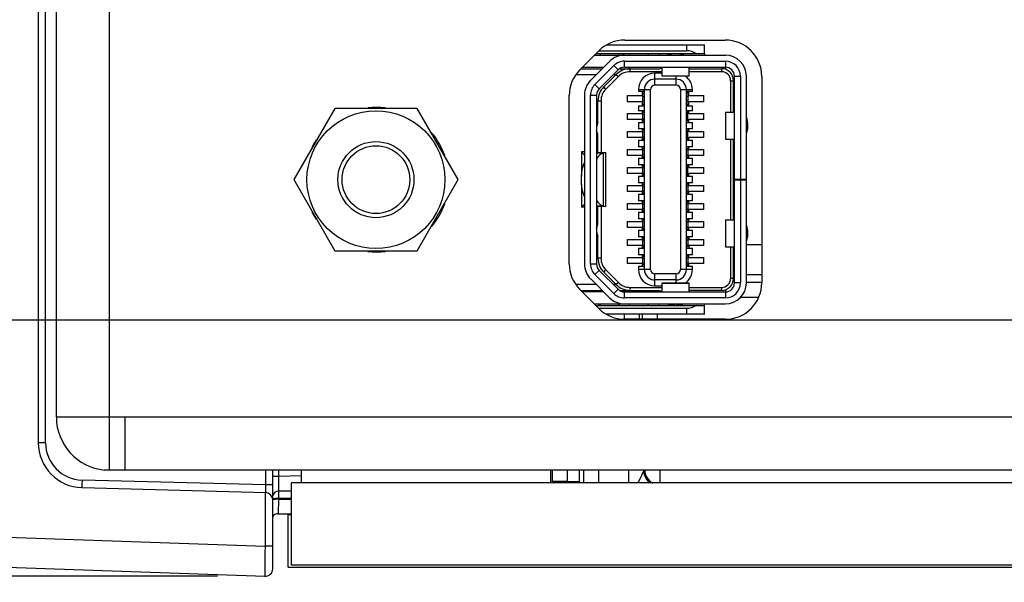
# Model space of a CAD drawing. Header units: inches. Extents: x 0 to 34, y 0 to 22.
# Tile 91 of 106: x 13.16 to 14.453, y 16.25 to 16.989. Entities that reach past the tile are written whole.
import ezdxf

# ---------------------------------------------------------------- set-up
doc = ezdxf.new("R2010")
doc.units = ezdxf.units.IN
doc.header["$LTSCALE"] = 1.87
doc.header["$MEASUREMENT"] = 0
doc.layers.get('0').update_dxf_attribs({"linetype": 'CONTINUOUS'})
for name, color, linetype in [('02___PRT_ALL_AXES', 7, 'CONTINUOUS'), ('DIMENSIONS', 7, 'CONTINUOUS'), ('THREAD', 7, 'CONTINUOUS')]:
    doc.layers.add(name, color=color, linetype=linetype)
doc.styles.get("Standard").update_dxf_attribs({"font": 'txt', "width": 0.8})
doc.dimstyles.new('DIMSTYLE_1', dxfattribs={"dimtxt": 0.125, "dimasz": 0.18, "dimexe": 0.125, "dimexo": 0.0625, "dimgap": 0.0625, "dimtad": 0, "dimtih": 1, "dimtoh": 1, "dimzin": 4, "dimdsep": 46, "dimtxsty": 'STANDARD', "dimblk": '_FILLED', "dimblk1": '_FILLED', "dimblk2": '_FILLED', "dimcen": 0.09, "dimadec": 0, "dimazin": 0, "dimtp": 0.01, "dimtm": 0.01, "dimtfac": 1, "dimtofl": 0, "dimtmove": 0, "dimatfit": 3, "dimldrblk": '_FILLED', "dimfxl": 1, "dimtolj": 1, "dimtzin": 4, "dimarcsym": 0})

# ---------------------------------------------------------------- blocks, each defined once
blk = doc.blocks.new('_FILLED')
at = {"color": 0, "linetype": 'BYBLOCK'}
blk.add_solid([(0, 0), (-1, 0.1736), (-1, -0.1736)], dxfattribs=at)
blk = doc.blocks.new('*D0')
at = {"layer": 'DIMENSIONS', "color": 2, "linetype": 'CONTINUOUS'}
for p, q in [((11.6046, 17.0964), (11.4871, 17.0964)), ((11.6046, 16.5941), (11.6046, 17.0964)), ((16.1544, 16.5941), (11.4796, 16.5941)), ((13.4197, 16.2578), (11.4796, 16.2578)), ((11.6046, 16.2578), (11.6046, 15.8978))]:
    blk.add_line(p, q, dxfattribs=at)
at = {"layer": 'DIMENSIONS', "color": 2, "linetype": 'CONTINUOUS', "xscale": 0.18, "yscale": 0.18, "zscale": 0.18}
for p, rotation in [((11.6046, 16.5941), 270), ((11.6046, 16.2578), 90)]:
    blk.add_blockref('_FILLED', p, dxfattribs=dict(at, rotation=rotation))
at = {"layer": 'DIMENSIONS', "color": 2, "linetype": 'CONTINUOUS', "insert": (11.4246, 17.1589), "char_height": 0.125, "width": 0.925, "attachment_point": 3, "line_spacing_factor": 0.9}
blk.add_mtext('.34{\\Ftxt.shx;\\W1.000000;\\H0.125000; }[8.5]', dxfattribs=at)
blk = doc.blocks.new('*D1')
at = {"layer": 'DIMENSIONS', "color": 2, "linetype": 'CONTINUOUS'}
for p, q in [((12.4166, 16.3845), (12.4166, 15.3824)), ((16.3813, 16.3672), (16.3813, 15.3824)), ((12.4166, 15.5074), (13.7239, 15.5074)), ((16.3813, 15.5074), (15.0739, 15.5074))]:
    blk.add_line(p, q, dxfattribs=at)
at = {"layer": 'DIMENSIONS', "color": 2, "linetype": 'CONTINUOUS', "xscale": 0.18, "yscale": 0.18, "zscale": 0.18, "rotation": 180}
blk.add_blockref('_FILLED', (12.4166, 15.5074), dxfattribs=at)
at = {"layer": 'DIMENSIONS', "color": 2, "linetype": 'CONTINUOUS', "xscale": 0.18, "yscale": 0.18, "zscale": 0.18}
blk.add_blockref('_FILLED', (16.3813, 15.5074), dxfattribs=at)
at = {"layer": 'DIMENSIONS', "color": 2, "linetype": 'CONTINUOUS', "insert": (14.3989, 15.5699), "char_height": 0.125, "width": 1.225, "attachment_point": 2, "line_spacing_factor": 0.9}
blk.add_mtext('3.96{\\Ftxt.shx;\\W1.000000;\\H0.125000; }[100.7]', dxfattribs=at)
blk = doc.blocks.new('*D2')
at = {"layer": 'DIMENSIONS', "color": 2, "linetype": 'CONTINUOUS'}
for p, q in [((12.4166, 16.3845), (12.4166, 14.6324)), ((16.5673, 16.3126), (16.5673, 14.6324)), ((12.4166, 14.7574), (13.8169, 14.7574)), ((16.5673, 14.7574), (15.1669, 14.7574))]:
    blk.add_line(p, q, dxfattribs=at)
at = {"layer": 'DIMENSIONS', "color": 2, "linetype": 'CONTINUOUS', "xscale": 0.18, "yscale": 0.18, "zscale": 0.18, "rotation": 180}
blk.add_blockref('_FILLED', (12.4166, 14.7574), dxfattribs=at)
at = {"layer": 'DIMENSIONS', "color": 2, "linetype": 'CONTINUOUS', "xscale": 0.18, "yscale": 0.18, "zscale": 0.18}
blk.add_blockref('_FILLED', (16.5673, 14.7574), dxfattribs=at)
at = {"layer": 'DIMENSIONS', "color": 2, "linetype": 'CONTINUOUS', "insert": (14.4919, 14.8199), "char_height": 0.125, "width": 1.225, "attachment_point": 2, "line_spacing_factor": 0.9}
blk.add_mtext('4.15{\\Ftxt.shx;\\W1.000000;\\H0.125000; }[105.4]', dxfattribs=at)

msp = doc.modelspace()

# ---------------------------------------------------------------- linework, layer by layer
at = {"color": 3, "linetype": 'CONTINUOUS'}
for p, q in [((13.2781, 16.3972), (13.2781, 19.5866)), ((13.2081, 16.4669), (13.2081, 19.5169)), ((13.2981, 16.4669), (13.2081, 16.4669)), ((13.2981, 16.4669), (13.2981, 16.3969)), ((13.2781, 16.3972), (13.2712, 16.3972)), ((13.2981, 16.3969), (13.2781, 16.3969)), ((13.5297, 16.3969), (13.5297, 16.3804)), ((13.8574, 16.3969), (13.8574, 16.3804))]:
    msp.add_line(p, q, dxfattribs=at)
at = {"color": 7, "linetype": 'CONTINUOUS'}
for p, q in [((13.1843, 19.5506), (13.1843, 16.4332)), ((13.1939, 16.4332), (13.1939, 19.5506)), ((13.9209, 16.9483), (14.0358, 16.9483)), ((13.9314, 16.9562), (14.0594, 16.9562)), ((14.0358, 16.9562), (14.0358, 16.9483)), ((14.0594, 16.9444), (14.0594, 16.9562)), ((13.9348, 16.9344), (13.91, 16.9096)), ((13.915, 16.9424), (14.087, 16.9424)), ((14.0594, 16.9444), (13.9169, 16.9444)), ((13.922, 16.9444), (13.9228, 16.9424)), ((13.9472, 16.9444), (13.9464, 16.9424)), ((13.9543, 16.9267), (13.9543, 16.9346)), ((13.9543, 16.9346), (14.087, 16.9346)), ((13.9608, 16.9444), (13.9616, 16.9424)), ((13.986, 16.9444), (13.9852, 16.9424)), ((13.9995, 16.9444), (14.0004, 16.9424)), ((14.0594, 16.9441), (14.0594, 16.9424)), ((14.087, 16.9346), (14.087, 16.9239)), ((13.8973, 16.9247), (13.9252, 16.9247)), ((13.8992, 16.9267), (13.9271, 16.9267)), ((13.9156, 16.904), (13.9404, 16.9288)), ((13.9459, 16.9232), (13.9211, 16.8984)), ((13.9404, 16.9288), (13.9459, 16.9232)), ((13.9479, 16.9247), (14.0004, 16.9247)), ((13.9543, 16.9267), (14.087, 16.9267)), ((13.9617, 16.9208), (13.9617, 16.9247)), ((14.0037, 16.9208), (13.9617, 16.9208)), ((13.9944, 16.9112), (13.9944, 16.9188)), ((14.0037, 16.9188), (13.9944, 16.9188)), ((14.0004, 16.9247), (14.0037, 16.9258)), ((14.0037, 16.9149), (14.0037, 16.9267)), ((14.0391, 16.9267), (14.0391, 16.9149)), ((14.0391, 16.9247), (14.082, 16.9247)), ((14.082, 16.9208), (14.0391, 16.9208)), ((14.082, 16.9247), (14.082, 16.9208)), ((13.9173, 16.9168), (13.8909, 16.9168)), ((13.9271, 16.9007), (13.9436, 16.9172)), ((13.9464, 16.9144), (13.9299, 16.8979)), ((13.9433, 16.9168), (13.9396, 16.9168)), ((13.9436, 16.9172), (13.9464, 16.9144)), ((13.9944, 16.9031), (13.9944, 16.9109)), ((14.022, 16.9109), (13.9944, 16.9109)), ((14.0391, 16.9151), (14.0037, 16.9151)), ((14.0391, 16.9149), (14.0037, 16.9149)), ((14.022, 16.9149), (14.022, 16.9031)), ((14.0939, 16.909), (14.0939, 16.8676)), ((14.0939, 16.909), (14.0978, 16.909)), ((14.0978, 16.8676), (14.0978, 16.909)), ((14.0988, 16.6432), (14.0988, 16.9149)), ((14.0988, 16.9149), (14.1067, 16.9149)), ((14.1067, 16.9149), (14.1067, 16.7794)), ((14.1145, 16.6432), (14.1145, 16.9149)), ((13.9211, 16.8984), (13.9156, 16.904)), ((13.9299, 16.8979), (13.9271, 16.9007)), ((13.9728, 16.8972), (13.9728, 16.8948)), ((13.9728, 16.8972), (13.9885, 16.8972)), ((13.9807, 16.8948), (13.9728, 16.8948)), ((13.9775, 16.8948), (13.9775, 16.8893)), ((13.9787, 16.8775), (13.9787, 16.8932)), ((13.9787, 16.8932), (13.9807, 16.8932)), ((13.9807, 16.6609), (13.9807, 16.8972)), ((13.9885, 16.6609), (13.9885, 16.8972)), ((14.022, 16.9031), (13.9944, 16.9031)), ((14.0279, 16.8972), (14.0279, 16.6609)), ((14.0279, 16.8972), (14.0358, 16.8972)), ((14.0358, 16.6609), (14.0358, 16.8972)), ((14.0437, 16.8948), (14.0358, 16.8948)), ((14.0378, 16.8932), (14.0358, 16.8932)), ((14.036, 16.8972), (14.0437, 16.8972)), ((14.0378, 16.8932), (14.0378, 16.8775)), ((14.0389, 16.8893), (14.0389, 16.8948)), ((14.0437, 16.8948), (14.0437, 16.8972)), ((13.9019, 16.8901), (13.9019, 16.668)), ((13.9098, 16.668), (13.9098, 16.8901)), ((13.9098, 16.8901), (13.9177, 16.8901)), ((13.9177, 16.8901), (13.9177, 16.668)), ((13.9196, 16.8539), (13.9196, 16.8826)), ((13.9196, 16.8826), (13.9236, 16.8826)), ((13.9236, 16.8826), (13.9236, 16.8145)), ((13.9578, 16.8893), (13.9578, 16.8814)), ((13.9578, 16.8893), (13.9775, 16.8893)), ((13.9775, 16.8814), (13.9578, 16.8814)), ((13.9775, 16.8814), (13.9775, 16.8759)), ((13.9787, 16.8877), (13.9807, 16.8885)), ((13.9807, 16.8822), (13.9787, 16.883)), ((14.0378, 16.8877), (14.0358, 16.8885)), ((14.0358, 16.8822), (14.0378, 16.883)), ((14.0389, 16.8893), (14.0586, 16.8893)), ((14.0389, 16.8759), (14.0389, 16.8814)), ((14.0586, 16.8814), (14.0389, 16.8814)), ((14.0586, 16.8814), (14.0586, 16.8893)), ((13.5739, 16.8724), (13.52, 16.7789)), ((13.6819, 16.8724), (13.5739, 16.8724)), ((13.7359, 16.7789), (13.6819, 16.8724)), ((13.9728, 16.8759), (13.9728, 16.8692)), ((13.9728, 16.8759), (13.9807, 16.8759)), ((13.9807, 16.8692), (13.9728, 16.8692)), ((13.9775, 16.8692), (13.9775, 16.8657)), ((13.9807, 16.8775), (13.9787, 16.8775)), ((13.9787, 16.8558), (13.9787, 16.8676)), ((13.9807, 16.8676), (13.9787, 16.8676)), ((14.0358, 16.8775), (14.0378, 16.8775)), ((14.0358, 16.8759), (14.0437, 16.8759)), ((14.0437, 16.8692), (14.0358, 16.8692)), ((14.0378, 16.8676), (14.0358, 16.8676)), ((14.0378, 16.8558), (14.0378, 16.8676)), ((14.0389, 16.8657), (14.0389, 16.8692)), ((14.0437, 16.8692), (14.0437, 16.8759)), ((14.0869, 16.8676), (14.0869, 16.8322)), ((14.0869, 16.8676), (14.0988, 16.8676)), ((14.0872, 16.8676), (14.0872, 16.8322)), ((13.9578, 16.8657), (13.9578, 16.8578)), ((13.9578, 16.8657), (13.9775, 16.8657)), ((13.9775, 16.8578), (13.9578, 16.8578)), ((13.9728, 16.8542), (13.9728, 16.8456)), ((13.9728, 16.8542), (13.9807, 16.8542)), ((13.9775, 16.8578), (13.9775, 16.8542)), ((13.9787, 16.8648), (13.9807, 16.8654)), ((13.9807, 16.858), (13.9787, 16.8587)), ((13.9807, 16.8558), (13.9787, 16.8558)), ((14.0378, 16.8648), (14.0358, 16.8654)), ((14.0358, 16.858), (14.0378, 16.8587)), ((14.0378, 16.8558), (14.0358, 16.8558)), ((14.0358, 16.8542), (14.0437, 16.8542)), ((14.0389, 16.8657), (14.0586, 16.8657)), ((14.0389, 16.8542), (14.0389, 16.8578)), ((14.0586, 16.8578), (14.0389, 16.8578)), ((14.0437, 16.8456), (14.0437, 16.8542)), ((14.0586, 16.8578), (14.0586, 16.8657)), ((13.9196, 16.8539), (13.9177, 16.8479)), ((13.9196, 16.8381), (13.9177, 16.844)), ((13.9578, 16.842), (13.9578, 16.8342)), ((13.9578, 16.842), (13.9775, 16.842)), ((13.9807, 16.8456), (13.9728, 16.8456)), ((13.9775, 16.8456), (13.9775, 16.842)), ((13.9787, 16.8322), (13.9787, 16.844)), ((13.9807, 16.844), (13.9787, 16.844)), ((13.9807, 16.8418), (13.9787, 16.8412)), ((14.0437, 16.8456), (14.0358, 16.8456)), ((14.0358, 16.844), (14.0378, 16.844)), ((14.0358, 16.8418), (14.0378, 16.8412)), ((14.0378, 16.8322), (14.0378, 16.844)), ((14.0389, 16.842), (14.0389, 16.8456)), ((14.0389, 16.842), (14.0586, 16.842)), ((14.0586, 16.8342), (14.0586, 16.842)), ((13.9196, 16.8145), (13.9196, 16.8381)), ((13.9775, 16.8342), (13.9578, 16.8342)), ((13.9728, 16.8306), (13.9728, 16.822)), ((13.9728, 16.8306), (13.9807, 16.8306)), ((13.9775, 16.8342), (13.9775, 16.8306)), ((13.9807, 16.8344), (13.9787, 16.835)), ((13.9807, 16.8322), (13.9787, 16.8322)), ((14.0358, 16.8344), (14.0378, 16.835)), ((14.0378, 16.8322), (14.0358, 16.8322)), ((14.0358, 16.8306), (14.0437, 16.8306)), ((14.0389, 16.8306), (14.0389, 16.8342)), ((14.0586, 16.8342), (14.0389, 16.8342)), ((14.0437, 16.822), (14.0437, 16.8306)), ((14.0869, 16.8322), (14.0988, 16.8322)), ((14.0939, 16.8322), (14.0939, 16.7259)), ((14.0978, 16.7259), (14.0978, 16.8322)), ((14.0982, 16.7259), (14.0982, 16.8322)), ((13.898, 16.8153), (13.898, 16.7831)), ((13.898, 16.8153), (13.9019, 16.8113)), ((13.9019, 16.8153), (13.898, 16.8153)), ((13.9196, 16.8153), (13.9177, 16.8153)), ((13.9578, 16.8184), (13.9578, 16.8105)), ((13.9578, 16.8184), (13.9775, 16.8184)), ((13.9807, 16.822), (13.9728, 16.822)), ((13.9775, 16.822), (13.9775, 16.8184)), ((13.9787, 16.8086), (13.9787, 16.8204)), ((13.9787, 16.8204), (13.9807, 16.8204)), ((13.9787, 16.8172), (13.9807, 16.818)), ((14.0437, 16.822), (14.0358, 16.822)), ((14.0358, 16.8204), (14.0378, 16.8204)), ((14.0378, 16.8172), (14.0358, 16.818)), ((14.0378, 16.8204), (14.0378, 16.8086)), ((14.0389, 16.8184), (14.0389, 16.822)), ((14.0389, 16.8184), (14.0586, 16.8184)), ((14.0586, 16.8105), (14.0586, 16.8184)), ((14.0978, 16.8204), (14.0982, 16.8204)), ((13.9177, 16.8145), (13.9298, 16.8145)), ((13.9177, 16.814), (13.9265, 16.814)), ((13.9298, 16.8145), (13.9265, 16.814)), ((13.9265, 16.814), (13.9265, 16.7441)), ((13.9299, 16.7436), (13.9299, 16.8145)), ((13.9775, 16.8105), (13.9578, 16.8105)), ((13.9728, 16.807), (13.9728, 16.7983)), ((13.9728, 16.807), (13.9807, 16.807)), ((13.9775, 16.8105), (13.9775, 16.807)), ((13.9807, 16.811), (13.9787, 16.8118)), ((13.9807, 16.8086), (13.9787, 16.8086)), ((14.0358, 16.811), (14.0378, 16.8118)), ((14.0358, 16.8086), (14.0378, 16.8086)), ((14.0358, 16.807), (14.0437, 16.807)), ((14.0389, 16.807), (14.0389, 16.8105)), ((14.0586, 16.8105), (14.0389, 16.8105)), ((14.0437, 16.7983), (14.0437, 16.807)), ((13.9578, 16.7948), (13.9578, 16.7869)), ((13.9578, 16.7948), (13.9775, 16.7948)), ((13.9807, 16.7983), (13.9728, 16.7983)), ((13.9775, 16.7983), (13.9775, 16.7948)), ((13.9787, 16.785), (13.9787, 16.7968)), ((13.9807, 16.7968), (13.9787, 16.7968)), ((13.9807, 16.7946), (13.9787, 16.7939)), ((14.0437, 16.7983), (14.0358, 16.7983)), ((14.0378, 16.7968), (14.0358, 16.7968)), ((14.0378, 16.7939), (14.0358, 16.7946)), ((14.0378, 16.785), (14.0378, 16.7968)), ((14.0389, 16.7948), (14.0389, 16.7983)), ((14.0389, 16.7948), (14.0586, 16.7948)), ((14.0586, 16.7869), (14.0586, 16.7948)), ((13.52, 16.7789), (13.5739, 16.6854)), ((13.6819, 16.6854), (13.7359, 16.7789)), ((13.9775, 16.7869), (13.9578, 16.7869)), ((13.9728, 16.7834), (13.9728, 16.7747)), ((13.9728, 16.7834), (13.9807, 16.7834)), ((13.9775, 16.7869), (13.9775, 16.7834)), ((13.9787, 16.7878), (13.9807, 16.7872)), ((13.9807, 16.785), (13.9787, 16.785)), ((14.0358, 16.7872), (14.0378, 16.7878)), ((14.0378, 16.785), (14.0358, 16.785)), ((14.0358, 16.7834), (14.0437, 16.7834)), ((14.0389, 16.7834), (14.0389, 16.7869)), ((14.0586, 16.7869), (14.0389, 16.7869)), ((14.0437, 16.7747), (14.0437, 16.7834)), ((14.0988, 16.7794), (14.1145, 16.7794)), ((14.0988, 16.7787), (14.1145, 16.7787)), ((14.1067, 16.7787), (14.1067, 16.6432)), ((13.898, 16.773), (13.898, 16.7428)), ((13.9578, 16.7712), (13.9578, 16.7633)), ((13.9578, 16.7712), (13.9775, 16.7712)), ((13.9807, 16.7747), (13.9728, 16.7747)), ((13.9775, 16.7747), (13.9775, 16.7712)), ((13.9787, 16.7613), (13.9787, 16.7731)), ((13.9787, 16.7731), (13.9807, 16.7731)), ((13.9787, 16.7703), (13.9807, 16.7709)), ((13.9807, 16.7635), (13.9787, 16.7642)), ((14.0437, 16.7747), (14.0358, 16.7747)), ((14.0378, 16.7731), (14.0358, 16.7731)), ((14.0358, 16.7709), (14.0378, 16.7703)), ((14.0378, 16.7642), (14.0358, 16.7635)), ((14.0378, 16.7731), (14.0378, 16.7613)), ((14.0389, 16.7712), (14.0389, 16.7747)), ((14.0389, 16.7712), (14.0586, 16.7712)), ((14.0586, 16.7633), (14.0586, 16.7712)), ((13.9775, 16.7633), (13.9578, 16.7633)), ((13.9728, 16.7598), (13.9728, 16.7511)), ((13.9728, 16.7598), (13.9807, 16.7598)), ((13.9807, 16.7511), (13.9728, 16.7511)), ((13.9775, 16.7633), (13.9775, 16.7598)), ((13.9775, 16.7511), (13.9775, 16.7476)), ((13.9787, 16.7613), (13.9807, 16.7613)), ((14.0378, 16.7613), (14.0358, 16.7613)), ((14.0358, 16.7598), (14.0437, 16.7598)), ((14.0437, 16.7511), (14.0358, 16.7511)), ((14.0389, 16.7598), (14.0389, 16.7633)), ((14.0586, 16.7633), (14.0389, 16.7633)), ((14.0389, 16.7476), (14.0389, 16.7511)), ((14.0437, 16.7511), (14.0437, 16.7598)), ((14.0988, 16.7566), (14.0982, 16.7566)), ((13.898, 16.7428), (13.9019, 16.7468)), ((13.9019, 16.7428), (13.898, 16.7428)), ((13.9265, 16.7441), (13.9177, 16.7441)), ((13.9298, 16.7436), (13.9177, 16.7436)), ((13.9196, 16.7428), (13.9177, 16.7428)), ((13.9196, 16.72), (13.9196, 16.7436)), ((13.9236, 16.7436), (13.9236, 16.6755)), ((13.9265, 16.7441), (13.9298, 16.7436)), ((13.9578, 16.7476), (13.9578, 16.7397)), ((13.9578, 16.7476), (13.9775, 16.7476)), ((13.9775, 16.7397), (13.9578, 16.7397)), ((13.9775, 16.7397), (13.9775, 16.7361)), ((13.9787, 16.7377), (13.9787, 16.7495)), ((13.9787, 16.7495), (13.9807, 16.7495)), ((13.9787, 16.7463), (13.9807, 16.7471)), ((13.9807, 16.7401), (13.9787, 16.7409)), ((13.9807, 16.7377), (13.9787, 16.7377)), ((14.0378, 16.7495), (14.0358, 16.7495)), ((14.0378, 16.7463), (14.0358, 16.7471)), ((14.0358, 16.7401), (14.0378, 16.7409)), ((14.0378, 16.7377), (14.0358, 16.7377)), ((14.0378, 16.7495), (14.0378, 16.7377)), ((14.0389, 16.7476), (14.0586, 16.7476)), ((14.0389, 16.7361), (14.0389, 16.7397)), ((14.0586, 16.7397), (14.0389, 16.7397)), ((14.0586, 16.7397), (14.0586, 16.7476)), ((14.0982, 16.7377), (14.0978, 16.7377)), ((13.9728, 16.7361), (13.9728, 16.7275)), ((13.9728, 16.7361), (13.9807, 16.7361)), ((13.9807, 16.7275), (13.9728, 16.7275)), ((13.9775, 16.7275), (13.9775, 16.7239)), ((13.9787, 16.7141), (13.9787, 16.7259)), ((13.9787, 16.7259), (13.9807, 16.7259)), ((14.0358, 16.7361), (14.0437, 16.7361)), ((14.0437, 16.7275), (14.0358, 16.7275)), ((14.0378, 16.7259), (14.0358, 16.7259)), ((14.0378, 16.7259), (14.0378, 16.7141)), ((14.0389, 16.7239), (14.0389, 16.7275)), ((14.0437, 16.7275), (14.0437, 16.7361)), ((14.0869, 16.7259), (14.0869, 16.6905)), ((14.0869, 16.7259), (14.0988, 16.7259)), ((14.0872, 16.7259), (14.0872, 16.6905)), ((13.9177, 16.7141), (13.9196, 16.72)), ((13.9578, 16.7239), (13.9578, 16.7161)), ((13.9578, 16.7239), (13.9775, 16.7239)), ((13.9775, 16.7161), (13.9578, 16.7161)), ((13.9728, 16.7125), (13.9728, 16.7039)), ((13.9728, 16.7125), (13.9807, 16.7125)), ((13.9775, 16.7161), (13.9775, 16.7125)), ((13.9807, 16.7237), (13.9787, 16.7231)), ((13.9807, 16.7163), (13.9787, 16.7169)), ((13.9787, 16.7141), (13.9807, 16.7141)), ((14.0358, 16.7237), (14.0378, 16.7231)), ((14.0358, 16.7163), (14.0378, 16.7169)), ((14.0358, 16.7141), (14.0378, 16.7141)), ((14.0358, 16.7125), (14.0437, 16.7125)), ((14.0389, 16.7239), (14.0586, 16.7239)), ((14.0389, 16.7125), (14.0389, 16.7161)), ((14.0586, 16.7161), (14.0389, 16.7161)), ((14.0437, 16.7039), (14.0437, 16.7125)), ((14.0586, 16.7161), (14.0586, 16.7239)), ((13.9177, 16.7102), (13.9196, 16.7042)), ((13.9196, 16.6755), (13.9196, 16.7042)), ((13.9578, 16.7003), (13.9578, 16.6924)), ((13.9578, 16.7003), (13.9775, 16.7003)), ((13.9807, 16.7039), (13.9728, 16.7039)), ((13.9775, 16.7039), (13.9775, 16.7003)), ((13.9787, 16.6905), (13.9787, 16.7023)), ((13.9787, 16.7023), (13.9807, 16.7023)), ((13.9787, 16.6994), (13.9807, 16.7001)), ((14.0437, 16.7039), (14.0358, 16.7039)), ((14.0378, 16.7023), (14.0358, 16.7023)), ((14.0358, 16.7001), (14.0378, 16.6994)), ((14.0378, 16.7023), (14.0378, 16.6905)), ((14.0389, 16.7039), (14.0389, 16.7003)), ((14.0389, 16.7003), (14.0586, 16.7003)), ((14.0586, 16.6924), (14.0586, 16.7003)), ((13.9775, 16.6924), (13.9578, 16.6924)), ((13.9728, 16.6889), (13.9728, 16.6802)), ((13.9728, 16.6889), (13.9807, 16.6889)), ((13.9775, 16.6924), (13.9775, 16.6889)), ((13.9787, 16.6933), (13.9807, 16.6927)), ((13.9787, 16.6905), (13.9807, 16.6905)), ((14.0378, 16.6933), (14.0358, 16.6927)), ((14.0378, 16.6905), (14.0358, 16.6905)), ((14.0358, 16.6889), (14.0437, 16.6889)), ((14.0389, 16.6924), (14.0389, 16.6889)), ((14.0586, 16.6924), (14.0389, 16.6924)), ((14.0437, 16.6802), (14.0437, 16.6889)), ((14.0869, 16.6905), (14.0988, 16.6905)), ((14.0939, 16.6905), (14.0939, 16.6491)), ((14.0978, 16.6491), (14.0978, 16.6905)), ((14.1348, 16.6932), (14.1145, 16.6932)), ((13.5739, 16.6854), (13.6819, 16.6854)), ((13.9236, 16.6755), (13.9196, 16.6755)), ((13.9578, 16.6767), (13.9578, 16.6688)), ((13.9578, 16.6767), (13.9775, 16.6767)), ((13.9807, 16.6802), (13.9728, 16.6802)), ((13.9775, 16.6802), (13.9775, 16.6767)), ((13.9787, 16.6668), (13.9787, 16.6787)), ((13.9787, 16.6787), (13.9807, 16.6787)), ((13.9787, 16.6758), (13.9807, 16.6764)), ((14.0437, 16.6802), (14.0358, 16.6802)), ((14.0378, 16.6787), (14.0358, 16.6787)), ((14.0378, 16.6755), (14.0358, 16.6763)), ((14.0378, 16.6787), (14.0378, 16.6668)), ((14.0389, 16.6767), (14.0389, 16.6802)), ((14.0389, 16.6767), (14.0586, 16.6767)), ((14.0586, 16.6688), (14.0586, 16.6767)), ((13.9177, 16.668), (13.9098, 16.668)), ((13.9271, 16.6574), (13.9299, 16.6602)), ((13.9299, 16.6602), (13.9464, 16.6437)), ((13.9775, 16.6688), (13.9578, 16.6688)), ((13.9728, 16.6653), (13.9728, 16.6609)), ((13.9728, 16.6653), (13.9807, 16.6653)), ((13.9804, 16.6609), (13.9728, 16.6609)), ((13.9775, 16.6688), (13.9775, 16.6653)), ((13.9807, 16.6691), (13.9787, 16.6697)), ((13.9807, 16.6668), (13.9787, 16.6668)), ((13.9885, 16.6609), (13.9807, 16.6609)), ((14.0437, 16.6609), (14.0279, 16.6609)), ((14.0358, 16.6692), (14.0378, 16.6701)), ((14.0358, 16.6668), (14.0378, 16.6668)), ((14.0358, 16.6653), (14.0437, 16.6653)), ((14.0389, 16.6653), (14.0389, 16.6688)), ((14.0586, 16.6688), (14.0389, 16.6688)), ((14.0437, 16.6609), (14.0437, 16.6653)), ((13.91, 16.6485), (13.9348, 16.6237)), ((13.9156, 16.6541), (13.9211, 16.6597)), ((13.9404, 16.6293), (13.9156, 16.6541)), ((13.9211, 16.6597), (13.9459, 16.6349)), ((13.9436, 16.6409), (13.9271, 16.6574)), ((13.9944, 16.6393), (13.9944, 16.655)), ((14.022, 16.655), (13.9944, 16.655)), ((14.022, 16.6472), (13.9944, 16.6472)), ((14.022, 16.655), (14.022, 16.6472)), ((14.0978, 16.6491), (14.0939, 16.6491)), ((14.1348, 16.6538), (14.1145, 16.6538)), ((13.9173, 16.6413), (13.8906, 16.6413)), ((13.9433, 16.6413), (13.9396, 16.6413)), ((13.9459, 16.6349), (13.9404, 16.6293)), ((13.9464, 16.6437), (13.9436, 16.6409)), ((13.9617, 16.6334), (13.9617, 16.6373)), ((13.9617, 16.6373), (14.0037, 16.6373)), ((13.9944, 16.6393), (14.0037, 16.6393)), ((14.0037, 16.6432), (14.0391, 16.6432)), ((14.0037, 16.6314), (14.0037, 16.6432)), ((14.0037, 16.643), (14.0391, 16.643)), ((14.022, 16.6469), (14.022, 16.6432)), ((14.0391, 16.6432), (14.0391, 16.6314)), ((14.0391, 16.6373), (14.082, 16.6373)), ((14.082, 16.6373), (14.082, 16.6334)), ((14.087, 16.6342), (14.087, 16.6235)), ((14.1067, 16.6432), (14.0988, 16.6432)), ((14.1348, 16.6438), (14.1145, 16.6438)), ((13.8969, 16.6334), (13.9252, 16.6334)), ((13.9271, 16.6314), (13.8989, 16.6314)), ((13.9479, 16.6334), (14.0004, 16.6334)), ((13.9543, 16.6235), (13.9543, 16.6314)), ((13.9543, 16.6314), (14.087, 16.6314)), ((14.087, 16.6235), (13.9543, 16.6235)), ((14.0004, 16.6334), (14.0037, 16.6323)), ((14.082, 16.6334), (14.0391, 16.6334)), ((14.1302, 16.6241), (14.1066, 16.6241)), ((13.9146, 16.6157), (14.087, 16.6157)), ((13.9166, 16.6137), (14.0594, 16.6137)), ((13.9209, 16.6098), (14.0358, 16.6098)), ((13.922, 16.6137), (13.9228, 16.6157)), ((13.9472, 16.6137), (13.9464, 16.6157)), ((13.9608, 16.6137), (13.9616, 16.6157)), ((13.986, 16.6137), (13.9852, 16.6157)), ((13.9995, 16.6137), (14.0004, 16.6157)), ((14.0358, 16.6098), (14.0358, 16.6019)), ((14.0594, 16.6019), (14.0594, 16.6157)), ((14.0594, 16.6019), (13.9307, 16.6019)), ((13.9544, 16.5954), (13.9544, 16.6019)), ((13.9741, 16.5954), (13.9741, 16.6019)), ((13.9776, 16.6019), (13.9776, 16.5954)), ((13.9973, 16.6019), (13.9973, 16.5954)), ((13.1939, 16.4332), (13.1843, 16.4332)), ((13.4828, 16.3969), (13.4828, 16.3777)), ((13.4924, 16.2676), (13.4924, 16.3969)), ((13.4924, 16.3894), (13.5, 16.3894)), ((13.5, 16.3969), (13.5, 16.3894)), ((13.5, 16.3894), (13.5299, 16.3899)), ((13.5, 16.3894), (13.5001, 16.3697)), ((13.8794, 16.3822), (13.8794, 16.3969)), ((13.8953, 16.3816), (13.8953, 16.3969)), ((13.9006, 16.3969), (13.9006, 16.3804)), ((13.9202, 16.3969), (13.9202, 16.3804)), ((13.9603, 16.3804), (13.9603, 16.3969)), ((13.98, 16.3965), (13.9732, 16.3828)), ((14.0007, 16.3975), (14.0007, 16.3804)), ((13.4828, 16.3777), (13.2418, 16.384)), ((13.4924, 16.3777), (13.4828, 16.3777)), ((13.5168, 16.2724), (13.5168, 16.3804)), ((16.3468, 16.3804), (13.5168, 16.3804)), ((13.8792, 16.3804), (13.8793, 16.3822)), ((13.8931, 16.3818), (13.8794, 16.3822)), ((13.8953, 16.3816), (13.8931, 16.3818)), ((13.8953, 16.3816), (13.8965, 16.3804)), ((13.9732, 16.3828), (13.9719, 16.3804)), ((13.2418, 16.3742), (13.4828, 16.3679)), ((13.4822, 16.3679), (13.4822, 16.2971)), ((13.5, 16.3696), (13.5, 16.36)), ((13.5001, 16.3697), (13.517, 16.37)), ((13.4922, 16.36), (13.4961, 16.3601)), ((13.4922, 16.3591), (13.496, 16.3591)), ((13.5, 16.3591), (13.4993, 16.3399)), ((13.5, 16.36), (13.5, 16.3591)), ((13.5168, 16.36), (13.5, 16.36)), ((13.5, 16.3591), (13.5168, 16.3591)), ((13.4993, 16.3399), (13.5168, 16.3399)), ((13.5125, 16.2698), (13.5125, 16.3399)), ((13.5125, 16.3389), (13.5168, 16.3389)), ((12.5686, 16.329), (13.4822, 16.2971)), ((12.5686, 16.2897), (13.4822, 16.2578)), ((13.4924, 16.2971), (13.4822, 16.2971)), ((16.3468, 16.2724), (13.5168, 16.2724)), ((13.5125, 16.2698), (16.3735, 16.2698))]:
    msp.add_line(p, q, dxfattribs=at)
msp.add_circle((13.6279, 16.7789), 0.0906, dxfattribs=at)
for centre, radius, start, end in [((13.9197, 16.9405), 0.00394, 43.5399, 90), ((13.9543, 16.9149), 0.0276, 90, 135), ((13.9543, 16.9149), 0.0197, 90, 135), ((13.9495, 16.9405), 0.00394, 90, 136.4601), ((14.087, 16.9149), 0.0276, 0, 90), ((14.087, 16.9149), 0.0197, 0, 90), ((13.9617, 16.8991), 0.0256, 90, 135), ((13.9543, 16.9149), 0.0118, 90, 135), ((13.9617, 16.8991), 0.0217, 90, 135), ((13.9944, 16.8972), 0.0217, 90, 180), ((14.082, 16.909), 0.0157, 0, 90), ((14.082, 16.909), 0.0118, 0, 90), ((14.087, 16.9149), 0.0118, 0, 90), ((13.9295, 16.8901), 0.0276, 135, 180), ((13.9944, 16.8972), 0.0138, 90, 180), ((14.022, 16.8972), 0.0138, 0, 90), ((14.022, 16.8972), 0.0217, 0, 55.3852), ((13.9295, 16.8901), 0.0197, 135, 180), ((13.9295, 16.8901), 0.0118, 135, 180), ((13.9452, 16.8826), 0.0256, 135, 180), ((13.9452, 16.8826), 0.0217, 135, 180), ((13.9944, 16.8972), 0.00591, 90, 180), ((14.022, 16.8972), 0.00591, 0, 90), ((13.9452, 16.6755), 0.0256, 180, 225), ((13.9452, 16.6755), 0.0217, 180, 225), ((13.9295, 16.668), 0.0276, 180, 225), ((13.9295, 16.668), 0.0197, 180, 225), ((13.9295, 16.668), 0.0118, 180, 225), ((13.9944, 16.6609), 0.0217, 180, 270), ((13.9944, 16.6609), 0.0138, 180, 270), ((13.9944, 16.6609), 0.00591, 180, 270), ((14.022, 16.6609), 0.0138, 270, 360), ((14.022, 16.6609), 0.00591, 270, 360), ((14.022, 16.6609), 0.0217, 304.6149, 360), ((14.082, 16.6491), 0.0157, 270, 360), ((14.082, 16.6491), 0.0118, 270, 360), ((13.9617, 16.659), 0.0256, 225, 270), ((13.9543, 16.6432), 0.0118, 225, 270), ((13.9617, 16.659), 0.0217, 225, 270), ((14.087, 16.6432), 0.0276, 270, 360), ((14.087, 16.6432), 0.0197, 270, 360), ((14.087, 16.6432), 0.0118, 270, 360), ((13.9543, 16.6432), 0.0276, 225, 270), ((13.9543, 16.6432), 0.0197, 225, 270), ((13.9197, 16.6176), 0.00394, 270, 316.4601), ((13.9495, 16.6176), 0.00394, 223.5399, 270), ((13.2434, 16.4332), 0.0591, 180, 268.5), ((13.2431, 16.4332), 0.0492, 180.007, 268.4932), ((14.0007, 16.3975), 0.0197, 180.0257, 241.9655), ((13.4825, 16.358), 0.00984, 0, 88.5), ((13.5, 16.3617), 0.00787, 90, 174.1511), ((13.493, 16.0998), 0.2593, 88.468, 89.3373), ((13.4931, 16.1007), 0.2593, 88.468, 89.3373), ((13.4993, 16.332), 0.00787, 90, 152.7822), ((13.4825, 16.2676), 0.00984, 264.7838, 360)]:
    msp.add_arc(centre, radius, start, end, dxfattribs=at)
at = {"color": 3, "linetype": 'CONTINUOUS'}
msp.add_arc((13.2781, 16.4669), 0.07, 180, 264.3311, dxfattribs=at)
at = {"color": 7, "linetype": 'CONTINUOUS'}
for centre, major_axis, start_param, end_param in [((14.0358, 16.9247), (0.0236, 0), 0.985111, 1.570796), ((14.0358, 16.6334), (0, 0.0236), -3.141593, -2.555907)]:
    msp.add_ellipse(centre, major_axis=major_axis, ratio=1, start_param=start_param, end_param=end_param, dxfattribs=at)
for points, knots in [([(14.0214, 16.9444), (14.0195, 16.9444), (14.0157, 16.9441), (14.0121, 16.9432), (14.0104, 16.9425)], [0, 0, 0, 0, 0.521162, 1, 1, 1, 1]), ([(14.0324, 16.9425), (14.0307, 16.9432), (14.0271, 16.9441), (14.0234, 16.9444), (14.0214, 16.9444)], [0, 0, 0, 0, 0.478838, 1, 1, 1, 1]), ([(14.1163, 16.8537), (14.1162, 16.8543), (14.1159, 16.8568), (14.1153, 16.8592), (14.1146, 16.8609)], [0, 0, 0, 0, 0.263189, 1, 1, 1, 1]), ([(14.1146, 16.8389), (14.1155, 16.8411), (14.1166, 16.8461), (14.1166, 16.8511), (14.1163, 16.8537)], [0, 0, 0, 0, 0.480933, 1, 1, 1, 1]), ([(13.9265, 16.814), (13.9256, 16.8137), (13.9219, 16.8119), (13.9192, 16.8086), (13.9176, 16.8059)], [0, 0, 0, 0, 0.218937, 1, 1, 1, 1]), ([(13.898, 16.773), (13.8976, 16.778), (13.8978, 16.7876), (13.9001, 16.7971), (13.9019, 16.8014)], [0, 0, 0, 0, 0.519959, 1, 1, 1, 1]), ([(13.9019, 16.7568), (13.9014, 16.758), (13.8995, 16.7632), (13.8984, 16.7687), (13.898, 16.773)], [0, 0, 0, 0, 0.234134, 1, 1, 1, 1]), ([(13.9176, 16.7522), (13.9182, 16.7512), (13.9205, 16.7479), (13.9237, 16.7451), (13.9265, 16.7441)], [0, 0, 0, 0, 0.287902, 1, 1, 1, 1]), ([(14.1163, 16.7119), (14.1162, 16.7126), (14.1159, 16.715), (14.1153, 16.7175), (14.1146, 16.7192)], [0, 0, 0, 0, 0.263189, 1, 1, 1, 1]), ([(14.1146, 16.6972), (14.1155, 16.6994), (14.1166, 16.7043), (14.1166, 16.7094), (14.1163, 16.7119)], [0, 0, 0, 0, 0.480933, 1, 1, 1, 1]), ([(14.0104, 16.6156), (14.0121, 16.615), (14.0157, 16.614), (14.0195, 16.6137), (14.0214, 16.6137)], [0, 0, 0, 0, 0.478838, 1, 1, 1, 1]), ([(14.0214, 16.6137), (14.0234, 16.6137), (14.0271, 16.614), (14.0307, 16.615), (14.0324, 16.6156)], [0, 0, 0, 0, 0.521162, 1, 1, 1, 1]), ([(13.2418, 16.384), (13.2418, 16.3828), (13.2417, 16.3805), (13.2417, 16.3777), (13.2417, 16.376), (13.2417, 16.375), (13.2418, 16.3746), (13.2417, 16.3742), (13.2418, 16.3742)], [0, 0, 0, 0, 0.381823, 0.706518, 0.830742, 0.922936, 0.979948, 1, 1, 1, 1]), ([(13.4828, 16.3777), (13.4828, 16.3765), (13.4829, 16.3742), (13.4829, 16.3714), (13.4829, 16.3697), (13.4829, 16.3687), (13.4828, 16.3683), (13.4828, 16.3679), (13.4828, 16.3679)], [0, 0, 0, 0, 0.382718, 0.707133, 0.831375, 0.923617, 0.980411, 1, 1, 1, 1]), ([(13.4822, 16.2971), (13.4822, 16.2945), (13.4821, 16.2895), (13.4821, 16.2822), (13.482, 16.2755), (13.482, 16.2696), (13.482, 16.2654), (13.4821, 16.2625), (13.4821, 16.2609), (13.4821, 16.2596), (13.4821, 16.2586), (13.4822, 16.2582), (13.4821, 16.2578), (13.4822, 16.2578)], [0, 0, 0, 0, 0.194852, 0.382584, 0.555383, 0.706839, 0.831213, 0.881647, 0.923624, 0.956724, 0.980602, 0.99507, 1, 1, 1, 1])]:
    msp.add_open_spline(points, degree=3, knots=knots, dxfattribs=at)
for points in [[(13.9815, 16.3889), (13.9805, 16.3913), (13.98, 16.3939), (13.98, 16.3965)], [(13.9887, 16.3801), (13.9856, 16.3822), (13.9829, 16.3854), (13.9815, 16.3889)]]:
    msp.add_open_spline(points, degree=3, dxfattribs=at)
at = {"layer": '02___PRT_ALL_AXES', "color": 3, "linetype": 'CONTINUOUS'}
for p, q in [((13.9548, 16.9624), (14.0868, 16.9624)), ((13.8959, 16.9233), (13.9209, 16.9483)), ((14.1348, 16.9144), (14.1348, 16.6434)), ((13.8818, 16.6684), (13.8818, 16.8894)), ((13.9209, 16.6094), (13.8959, 16.6344)), ((14.0868, 16.5954), (13.9548, 16.5954)), ((16.1988, 16.4669), (13.2981, 16.4669)), ((16.2323, 16.3969), (13.2981, 16.3969))]:
    msp.add_line(p, q, dxfattribs=at)
at = {"layer": '02___PRT_ALL_AXES', "color": 7, "linetype": 'CONTINUOUS'}
for p, q in [((13.8598, 16.3804), (13.8598, 16.3969)), ((13.8794, 16.3822), (13.8598, 16.3822))]:
    msp.add_line(p, q, dxfattribs=at)
at = {"layer": '02___PRT_ALL_AXES', "color": 3, "linetype": 'CONTINUOUS'}
for centre, radius, start, end in [((13.9548, 16.9144), 0.048, 90, 135), ((14.0868, 16.9144), 0.048, 0, 90), ((13.9298, 16.8894), 0.048, 135, 180), ((13.6288, 16.7789), 0.095, 83.1723, 96.8277), ((13.6288, 16.7789), 0.095, 146.6844, 153.3156), ((13.6288, 16.7789), 0.095, 19.5356, 40.4644), ((13.6288, 16.7789), 0.095, 319.4159, 340.5841), ((13.6288, 16.7789), 0.095, 206.565, 213.435), ((13.6288, 16.7789), 0.095, 262.9324, 277.0676), ((13.9298, 16.6684), 0.048, 180, 225), ((14.0868, 16.6434), 0.048, 270, 360), ((13.9548, 16.6434), 0.048, 225, 270)]:
    msp.add_arc(centre, radius, start, end, dxfattribs=at)
at = {"layer": 'THREAD', "color": 7, "linetype": 'CONTINUOUS'}
for radius in [0.05, 0.0445]:
    msp.add_circle((13.6279, 16.7789), radius, dxfattribs=at)

# ---------------------------------------------------------------- dimensions: what is measured, and where the dimension line sits
at = {"layer": 'DIMENSIONS', "color": 2, "linetype": 'CONTINUOUS'}
dim = msp.add_linear_dim(base=(11.6046, 16.2578), p1=(16.2169, 16.5941), p2=(13.4822, 16.2578), angle=270, dimstyle='DIMSTYLE_1', dxfattribs=at)
dim.commit()
dim.dimension.update_dxf_attribs({"geometry": '*D0', "text_midpoint": (10.9621, 17.0964), "dimtype": 160})
for base, p2, picture, middle in [((16.3813, 15.5074), (16.3813, 16.4297), '*D1', (14.3989, 15.5074)), ((16.5673, 14.7574), (16.5673, 16.3751), '*D2', (14.4919, 14.7574))]:
    dim = msp.add_linear_dim(base=base, p1=(12.4166, 16.447), p2=p2, dimstyle='DIMSTYLE_1', dxfattribs=at)
    dim.commit()
    dim.dimension.update_dxf_attribs({"geometry": picture, "text_midpoint": middle, "dimtype": 160})

doc.saveas('drawing.dxf')
